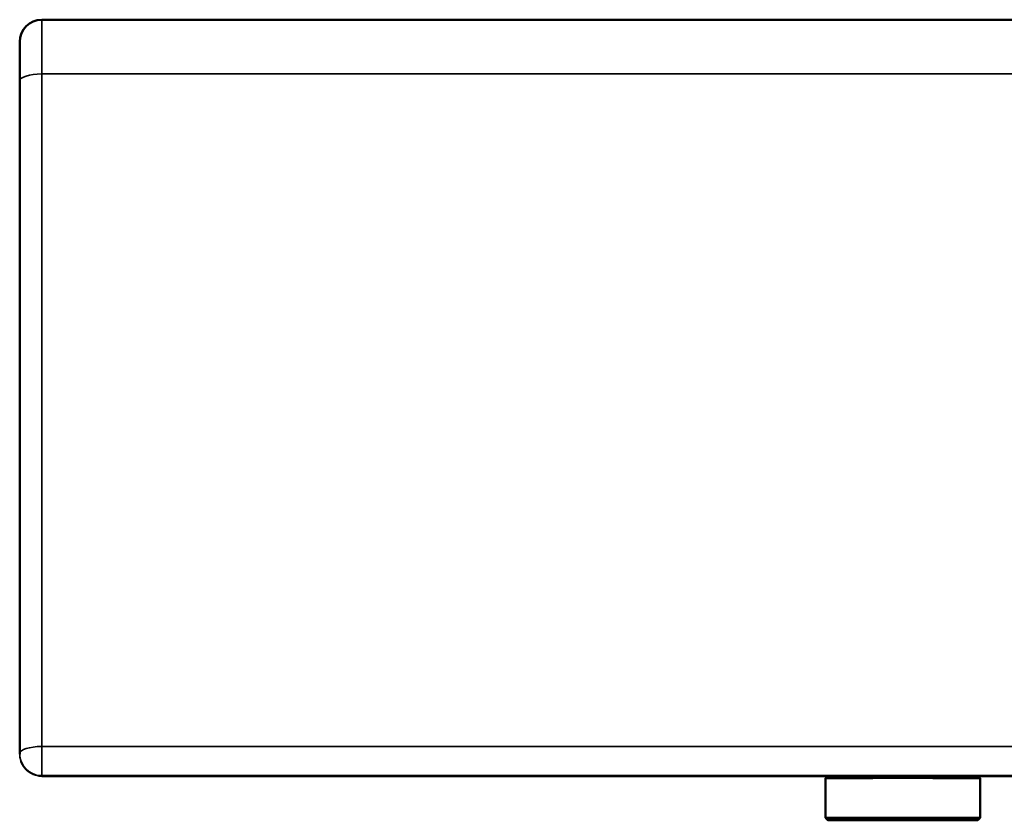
# Model space of a CAD drawing. Header units: millimetres. Extents: x 1253 to 6290, y 2267 to 4241.
# Tile 11 of 14: x 2780 to 3226, y 2717 to 3079. Entities that reach past the tile are written whole.
import ezdxf

# ---------------------------------------------------------------- set-up
doc = ezdxf.new("R2010")
doc.units = ezdxf.units.MM
doc.layers.add('Visibile (ISO)', color=7, linetype='Continuous', lineweight=50)
doc.layers.add('Visibile sottile (ISO)', color=7, linetype='Continuous', lineweight=35)

msp = doc.modelspace()

# ---------------------------------------------------------------- linework, layer by layer
at = {"layer": 'Visibile (ISO)'}
for p, q in [((4770.02, 3079.23), (2790.02, 3079.23)), ((2780.02, 3051.48), (2780.02, 3069.23)), ((2780.02, 2747), (2780.02, 3051.48)), ((2780.02, 2746.76), (2780.02, 2747)), ((2790.02, 2736.75), (3145.92, 2736.75)), ((3146.02, 2736.85), (3145.02, 2735.85)), ((3145.02, 2735.85), (3145.02, 2717.85)), ((3214.02, 2736.85), (3215.02, 2735.85)), ((3214.11, 2736.75), (4345.92, 2736.75)), ((3215.02, 2735.85), (3215.02, 2717.85)), ((3146.02, 2716.85), (3145.02, 2717.85)), ((3214.02, 2716.85), (3215.02, 2717.85))]:
    msp.add_line(p, q, dxfattribs=at)
msp.add_arc((2790.02, 3069.23), 10, 90, 180, dxfattribs=at)
for centre, major_axis, start_param, end_param in [((3180.02, 2735.85), (-35, 0), 3.141593, 6.283185), ((3180.02, 2736.85), (34, 0), 0.002216, 3.139376), ((3180.02, 2717.85), (-35, 0), 3.139376, 6.285402)]:
    msp.add_ellipse(centre, major_axis=major_axis, ratio=0.002216, start_param=start_param, end_param=end_param, dxfattribs=at)
for major_axis in [(34, 0), (-10.5, 0)]:
    msp.add_ellipse((3180.02, 2716.85), major_axis=major_axis, ratio=0.002216, dxfattribs=at)
at = {"layer": 'Visibile sottile (ISO)'}
for p, q in [((2790.02, 3054.65), (2790.02, 3079.23)), ((2790.02, 3054.65), (2790.02, 2750.17)), ((2790.02, 3054.65), (4770.02, 3054.65)), ((2790.02, 2750.17), (2790.02, 2737)), ((2790.02, 2750.17), (4770.02, 2750.17)), ((4770.02, 2737), (2790.02, 2737)), ((2790.02, 2737), (2790.02, 2736.75)), ((3145.92, 2736.75), (2790.02, 2736.75)), ((4345.92, 2736.75), (3214.11, 2736.75))]:
    msp.add_line(p, q, dxfattribs=at)
for centre in [(2790.02, 3051.48), (2790.02, 2747)]:
    msp.add_ellipse(centre, major_axis=(-10, 0), ratio=0.317311, start_param=4.712389, end_param=6.283185, dxfattribs=at)
for points, knots in [([(2780.02, 2747), (2780.02, 2742.66), (2782.81, 2738.82), (2786.93, 2737.49), (2787.95, 2737.16), (2788.95, 2737), (2790.02, 2737)], [0, 0, 0, 0, 12.608454, 12.608454, 12.608454, 15.707963, 15.707963, 15.707963, 15.707963]), ([(2790.02, 2736.75), (2789.27, 2736.75), (2787.77, 2736.92), (2784.93, 2737.91), (2781.33, 2740.78), (2780.02, 2744.51), (2780.02, 2746.76)], [0, 0, 0, 0, 0.224399, 0.448799, 0.897598, 1.570796, 1.570796, 1.570796, 1.570796])]:
    msp.add_open_spline(points, degree=3, knots=knots, dxfattribs=at)

doc.saveas('drawing.dxf')
